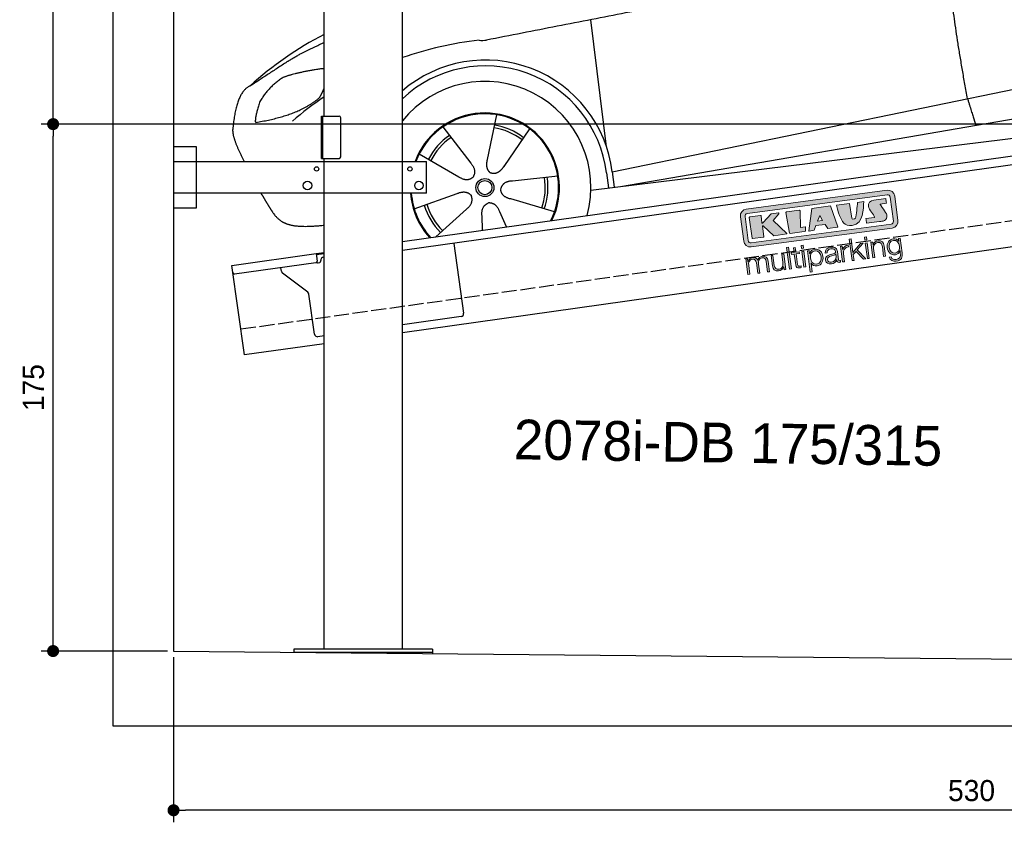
# Model space of a CAD drawing. Extents: x -511 to 6029, y -619 to 5418.
# Tile 1 of 3: x -511 to 2759, y -619 to 2047. Entities that reach past the tile are written whole.
import ezdxf

# ---------------------------------------------------------------- set-up
doc = ezdxf.new("R2010")
doc.units = 0
doc.header["$LTSCALE"] = 10
doc.header["$MEASUREMENT"] = 0
doc.linetypes.add('GEN3', pattern=[6.25, 5, -1.25])
doc.layers.get('0').update_dxf_attribs({"linetype": 'CONTINUOUS'})
doc.layers.get('DEFPOINTS').update_dxf_attribs({"linetype": 'CONTINUOUS'})
for name, color, linetype in [('3', 6, 'GEN3'), ('AM_5', 3, 'CONTINUOUS'), ('CAR', 1, 'CONTINUOUS'), ('SICHTBARE_KANTEN_DIN_', 7, 'CONTINUOUS')]:
    doc.layers.add(name, color=color, linetype=linetype)
doc.layers.add('Logo', color=7, linetype='CONTINUOUS', lineweight=25)
doc.dimstyles.new('KLAUS_DXF', dxfattribs={"dimscale": 20, "dimtxt": 3.5, "dimasz": 2, "dimexe": 2, "dimexo": 1, "dimgap": 1.5, "dimtad": 1, "dimlfac": 0.1, "dimdsep": 46, "dimtxsty": 'Standard', "dimblk": 'DOT', "dimcen": 2, "dimclrd": 256, "dimclre": 256, "dimclrt": 2, "dimadec": 0, "dimazin": 0, "dimtfac": 1, "dimtmove": 2, "dimatfit": 3, "dimfxl": 1, "dimtolj": 1, "dimarcsym": 0})

# ---------------------------------------------------------------- blocks, each defined once
blk = doc.blocks.new('_DOT')
at = {"color": 0, "linetype": 'ByBlock'}
blk.add_line((-0.5, 0), (-1, 0), dxfattribs=at)
at = {"color": 0, "linetype": 'ByBlock', "const_width": 0.5}
blk.add_lwpolyline([(-0.25, 0, 1), (0.25, 0, 1)], format="xyb", close=True, dxfattribs=at)
blk = doc.blocks.new('*D5')
at = {"layer": 'AM_5', "lineweight": -2, "transparency": 16777216}
for p, q in [((5280, 1700), (-440, 1700)), ((-400, -10), (-400, 1660)), ((-20, -50), (-440, -50))]:
    blk.add_line(p, q, dxfattribs=at)
at = {"layer": 'DEFPOINTS', "color": 0, "transparency": 16777216}
for p in [(-400, 1700), (5300, 1700), (0, -50)]:
    blk.add_point(p, dxfattribs=at)
at = {"layer": 'AM_5', "lineweight": -2, "transparency": 16777216, "xscale": 40, "yscale": 40, "zscale": 40}
for p, rotation in [((-400, 1700), 90), ((-400, -50), 270)]:
    blk.add_blockref('_DOT', p, dxfattribs=dict(at, rotation=rotation))
at = {"layer": 'AM_5', "color": 2, "transparency": 16777216, "insert": (-465, 825), "char_height": 70, "attachment_point": 5, "rotation": 90}
blk.add_mtext('\\A1;175', dxfattribs=at)
blk = doc.blocks.new('*D6')
at = {"layer": 'AM_5', "lineweight": -2, "transparency": 16777216}
for p, q in [((-20, 2700), (-440, 2700)), ((-400, 1740), (-400, 2660)), ((5280, 1700), (-440, 1700))]:
    blk.add_line(p, q, dxfattribs=at)
at = {"layer": 'DEFPOINTS', "color": 0, "transparency": 16777216}
for p in [(-400, 2700), (0, 2700), (5300, 1700)]:
    blk.add_point(p, dxfattribs=at)
at = {"layer": 'AM_5', "lineweight": -2, "transparency": 16777216, "xscale": 40, "yscale": 40, "zscale": 40}
for p, rotation in [((-400, 2700), 90), ((-400, 1700), 270)]:
    blk.add_blockref('_DOT', p, dxfattribs=dict(at, rotation=rotation))
at = {"layer": 'AM_5', "color": 2, "transparency": 16777216, "insert": (-465, 2200), "char_height": 70, "attachment_point": 5, "rotation": 90}
blk.add_mtext('\\A1;100', dxfattribs=at)
blk = doc.blocks.new('*D3')
at = {"layer": 'AM_5', "lineweight": -2, "transparency": 16777216}
for p, q in [((0, -70), (0, -618.8)), ((5300, -119.1), (5300, -618.8)), ((5260, -578.8), (40, -578.8))]:
    blk.add_line(p, q, dxfattribs=at)
at = {"layer": 'DEFPOINTS', "color": 0, "transparency": 16777216}
for p in [(0, -50), (5300, -99.1), (0, -578.8)]:
    blk.add_point(p, dxfattribs=at)
at = {"layer": 'AM_5', "lineweight": -2, "transparency": 16777216, "xscale": 40, "yscale": 40, "zscale": 40, "rotation": 180}
blk.add_blockref('_DOT', (0, -578.8), dxfattribs=at)
at = {"layer": 'AM_5', "lineweight": -2, "transparency": 16777216, "xscale": 40, "yscale": 40, "zscale": 40}
blk.add_blockref('_DOT', (5300, -578.8), dxfattribs=at)
at = {"layer": 'AM_5', "color": 2, "transparency": 16777216, "insert": (2650, -513.8), "char_height": 70, "attachment_point": 5}
blk.add_mtext('\\A1;530', dxfattribs=at)
blk = doc.blocks.new('car_150')
at = {"layer": 'CAR'}
for p, q in [((10757.1, 671.1), (10756.8, 1096.7)), ((10407.4, 821.5), (10358.4, 678.2)), ((10225.5, 803), (10302.5, 672.5)), ((10510.6, 761.5), (10410.3, 648.1)), ((10136.6, 723.4), (10257.7, 632.5)), ((10765.8, 586.7), (12632.4, 738.6)), ((10786.5, 535.1), (12670.6, 626.7)), ((10584.4, 594.3), (10433, 596.6)), ((10098.1, 544.7), (10245.9, 577.5)), ((10746.2, 585.5), (10746.3, 535.1)), ((10765.8, 586.7), (10766, 535.1)), ((10559.3, 477.7), (10420.4, 538)), ((10688.1, 535.1), (12736.4, 536.2)), ((10157.7, 443.6), (10270.1, 522.6)), ((10314.2, 446.4), (10318.7, 494.4)), ((10394.7, 447.8), (10378.5, 500.5))]:
    blk.add_line(p, q, dxfattribs=at)
for radius in [30.1, 23.6]:
    blk.add_circle((10339.5, 586.1), radius, dxfattribs=at)
for centre, radius, start, end in [((10257, 101.4), 1122.3, 110.1048, 125.4377), ((10364.6, -67.1), 1141.2, 89.2488, 102.378), ((10404, 1188.8), 117.4, 257.9855, 270.1884), ((10341.7, 585.3), 404.6, 0.0315, 126.0807), ((10341.7, 585.3), 424.2, 0.1908, 123.6545), ((10364.6, -67.1), 1141.2, 117.0267, 123.6712), ((10339.5, 586.1), 209.6, 45.262, 74.3995), ((10339.5, 586.1), 209.6, 117.262, 146.3995), ((10339.5, 586.1), 200.6, 117.1152, 146.5463), ((10339.5, 586.1), 200.6, 45.1152, 74.5463), ((10339.5, 586.1), 200.6, 333.1152, 2.5463), ((10339.5, 586.1), 209.6, 333.262, 2.3995), ((10339.5, 586.1), 209.6, 189.262, 218.3995), ((10339.5, 586.1), 200.6, 189.1152, 218.5463)]:
    blk.add_arc(centre, radius, start, end, dxfattribs=at)
at = {"layer": 'CAR', "color": 1}
for radius, start, end in [(352.3, 337.7412, 134.083), (247.7, 326.8255, 152.4877), (245, 326.3886, 152.2472), (247.7, 177.212, 215.2267), (245, 177.2589, 215.6636)]:
    blk.add_arc((10339.5, 586.1), radius, start, end, dxfattribs=at)
at = {"layer": 'CAR'}
for points, degree in [([(12866.3, 1222.8), (11949.2, 1183.9), (10404.4, 1071.4)], 2), ([(11966.3, 684.4), (11947.2, 997.3), (11959.5, 1175.6)], 2), ([(9741.7, 1082), (9792.2, 1106.9), (9868, 1128.7)], 2), ([(9741.7, 1082), (9609.2, 1016.6)], 1), ([(9609.2, 1016.6), (9559.3, 1005.4), (9533, 884.6)], 2), ([(9719, 1030.4), (9665.9, 1005.8), (9630.6, 957.3)], 2), ([(9845.7, 1043.5), (9759.5, 1040.9), (9719, 1030.4)], 2), ([(9857.3, 1042), (9851.3, 1042.7), (9845.7, 1043.5)], 2), ([(9630.6, 957.3), (9611, 913.8), (9609.3, 895.7)], 2), ([(9610.6, 893.4), (9755, 898.2), (9831, 949.6)], 2), ([(9831, 949.6), (9840.7, 962.6), (9849.5, 977.9)], 2), ([(9533, 884.6), (9526.5, 867.3), (9533.3, 836.2), (9544.5, 802.1), (9556, 769.5)], 4), ([(9609.3, 895.7), (9612.6, 895.6), (9610.6, 893.4)], 2), ([(10302.5, 672.5), (10321, 646.5), (10304.6, 625.2)], 2), ([(10358.4, 678.2), (10354.1, 665.6), (10350.4, 651.5), (10355, 637.8), (10365.9, 631.5)], 4), ([(11966.3, 684.4), (11977.6, 619.7), (11983.1, 593.3)], 2), ([(10257.7, 632.5), (10281.6, 611.2), (10304.6, 625.2)], 2), ([(10410.3, 648.1), (10401.4, 638.1), (10391, 627.9), (10376.8, 625.1), (10365.9, 631.5)], 4), ([(10433, 596.6), (10401.2, 599.8), (10390.8, 575)], 2), ([(10245.9, 577.5), (10276.4, 587.1), (10291.6, 564.9)], 2), ([(10270.1, 522.6), (10297.7, 538.8), (10291.6, 564.9)], 2), ([(10420.4, 538), (10390.1, 548.2), (10390.8, 575)], 2), ([(10318.7, 494.4), (10319.1, 526.3), (10344.9, 533.9)], 2), ([(10378.5, 500.5), (10371.6, 531.7), (10344.9, 533.9)], 2)]:
    blk.add_open_spline(points, degree=degree, dxfattribs=at)
blk.add_open_spline([(9598.9, 658.5), (9606.2, 641.3), (9613.6, 624.7), (9621, 608.6), (9628.5, 593), (9650.9, 546.7), (9679.8, 538.5), (9717.2, 527.6), (9794.4, 527.1)], degree=4, knots=[0.7158579, 0.7158579, 0.7158579, 0.7158579, 0.7158579, 0.9411234, 0.9411234, 0.9411234, 0.9411234, 1.6094789, 1.6094789, 1.6094789, 1.6094789, 1.6094789], dxfattribs=at)
blk = doc.blocks.new('KLAUS')
at = {"layer": 'Logo'}
h = blk.add_hatch(color=8, dxfattribs=at)
h.dxf.hatch_style = 2
edge = h.paths.add_edge_path()
edge.add_spline(control_points=[(3.6, 29.09), (2.88, 29.09), (2.3, 28.51), (2.3, 27.8), (2.3, 27.8), (2.3, 16.11), (2.3, 16.11), (2.3, 15.39), (2.88, 14.81), (3.6, 14.81), (3.6, 14.81), (71.16, 14.81), (71.16, 14.81), (71.88, 14.81), (72.46, 15.39), (72.46, 16.11), (72.46, 16.11), (72.46, 27.8), (72.46, 27.8), (72.46, 28.51), (71.88, 29.09), (71.16, 29.09), (71.16, 29.09), (3.6, 29.09), (3.6, 29.09), (3.6, 29.09), (3.6, 29.09), (3.6, 29.09)], knot_values=[0, 0, 0, 0, 1, 1, 1, 2, 2, 2, 3, 3, 3, 4, 4, 4, 5, 5, 5, 6, 6, 6, 7, 7, 7, 8, 8, 8, 9, 9, 9, 9], degree=3, periodic=0)
edge = h.paths.add_edge_path()
edge.add_spline(control_points=[(3.35, 31.23), (3.35, 31.23), (71.47, 31.23), (71.47, 31.23), (73.26, 31.23), (74.71, 29.77), (74.71, 27.99), (74.71, 27.99), (74.71, 16.17), (74.71, 16.17), (74.71, 14.38), (73.26, 12.93), (71.47, 12.93), (71.47, 12.93), (3.35, 12.93), (3.35, 12.93), (1.56, 12.93), (0.11, 14.38), (0.11, 16.17), (0.11, 16.17), (0.11, 27.99), (0.11, 27.99), (0.11, 29.77), (1.56, 31.23), (3.35, 31.23), (3.35, 31.23), (3.35, 31.23), (3.35, 31.23)], knot_values=[0, 0, 0, 0, 1, 1, 1, 2, 2, 2, 3, 3, 3, 4, 4, 4, 5, 5, 5, 6, 6, 6, 7, 7, 7, 8, 8, 8, 9, 9, 9, 9], degree=3, periodic=0)
h = blk.add_hatch(color=8, dxfattribs=at)
h.dxf.hatch_style = 2
edge = h.paths.add_edge_path()
edge.add_spline(control_points=[(4.5, 27.33), (4.5, 27.33), (9.7, 27.33), (9.7, 27.33), (9.84, 27.33), (9.96, 27.22), (9.96, 27.08), (9.96, 27.08), (9.96, 23.69), (9.96, 23.69), (9.96, 23.69), (9.94, 23.64), (10.04, 23.59), (10.14, 23.53), (10.2, 23.57), (10.2, 23.57), (10.2, 23.57), (10.51, 23.75), (10.51, 23.75), (10.51, 23.75), (14.94, 27.33), (14.94, 27.33), (14.94, 27.33), (18.41, 27.33), (18.41, 27.33), (18.41, 27.33), (18.49, 27.33), (18.56, 27.2), (18.65, 27.04), (18.53, 26.91), (18.53, 26.91), (18.53, 26.91), (15.49, 24.11), (15.49, 24.11), (15.49, 24.11), (21.14, 17.06), (21.14, 17.06), (21.14, 17.06), (21.13, 16.91), (21.13, 16.91), (21.08, 16.84), (20.99, 16.82), (20.99, 16.82), (20.99, 16.82), (14.7, 16.82), (14.7, 16.82), (14.7, 16.82), (10.26, 22.17), (10.26, 22.17), (10.26, 22.17), (10.19, 22.24), (10.08, 22.21), (9.97, 22.18), (9.96, 22.11), (9.96, 22.11), (9.96, 22.11), (9.96, 17.08), (9.96, 17.08), (9.96, 16.94), (9.84, 16.82), (9.7, 16.82), (9.7, 16.82), (4.5, 16.82), (4.5, 16.82), (4.36, 16.82), (4.25, 16.94), (4.25, 17.08), (4.25, 17.08), (4.25, 27.08), (4.25, 27.08), (4.25, 27.22), (4.36, 27.33), (4.5, 27.33), (4.5, 27.33), (4.5, 27.33), (4.5, 27.33)], knot_values=[0, 0, 0, 0, 1, 1, 1, 2, 2, 2, 3, 3, 3, 4, 4, 4, 5, 5, 5, 6, 6, 6, 7, 7, 7, 8, 8, 8, 9, 9, 9, 10, 10, 10, 11, 11, 11, 12, 12, 12, 13, 13, 13, 14, 14, 14, 15, 15, 15, 16, 16, 16, 17, 17, 17, 18, 18, 18, 19, 19, 19, 20, 20, 20, 21, 21, 21, 22, 22, 22, 23, 23, 23, 24, 24, 24, 25, 25, 25, 25], degree=3, periodic=0)
h = blk.add_hatch(color=8, dxfattribs=at)
h.dxf.hatch_style = 2
h.paths.add_polyline_path([(22.42, 17.06), (21.97, 27.15), (22.24, 27.33), (28.55, 27.33), (28.86, 26.97), (28.01, 19.08), (30.26, 19.07), (30.44, 18.95), (30.08, 16.95), (29.49, 16.82), (22.6, 16.82)])
h = blk.add_hatch(color=8, dxfattribs=at)
h.paths.add_polyline_path([(36.52, 21.01), (38.93, 21.01), (37.87, 23.57)])
h.paths.add_polyline_path([(34.52, 27.33), (43.65, 27.33), (45.76, 16.94), (45.57, 16.82), (40.83, 16.82), (39.89, 18.95), (35.42, 18.95), (34.27, 16.82), (31.78, 16.82), (31.66, 17)])
h = blk.add_hatch(color=8, dxfattribs=at)
h.dxf.hatch_style = 2
edge = h.paths.add_edge_path()
edge.add_spline(control_points=[(52.69, 27.32), (52.69, 27.32), (52.88, 20.14), (52.88, 20.14), (53.01, 19.89), (53.2, 19.77), (53.43, 19.71), (53.91, 19.59), (54.43, 19.57), (54.64, 20.03), (55.23, 21.34), (56.27, 25.45), (56.6, 27.33), (56.6, 27.33), (59.77, 27.33), (59.77, 27.33), (58.77, 23.9), (58.56, 16.82), (52.63, 16.76), (48.72, 16.72), (48.01, 19.35), (47.27, 22.24), (46.89, 23.68), (46.54, 27.33), (46.54, 27.33), (46.54, 27.33), (52.69, 27.32), (52.69, 27.32), (52.69, 27.32), (52.69, 27.32), (52.69, 27.32)], knot_values=[0, 0, 0, 0, 1, 1, 1, 2, 2, 2, 3, 3, 3, 4, 4, 4, 5, 5, 5, 6, 6, 6, 7, 7, 7, 8, 8, 8, 9, 9, 9, 10, 10, 10, 10], degree=3, periodic=0)
h = blk.add_hatch(color=8, dxfattribs=at)
h.dxf.hatch_style = 2
edge = h.paths.add_edge_path()
edge.add_spline(control_points=[(64.46, 27.33), (64.46, 27.33), (70.31, 27.33), (70.31, 27.33), (70.31, 26.52), (70.31, 26.02), (70.31, 25.12), (70.31, 25.12), (67.3, 25.12), (67.3, 25.12), (67.24, 25.04), (67.25, 25.11), (67.25, 24.91), (67.25, 24.88), (69.73, 20.38), (69.73, 19.57), (69.73, 16.4), (67.22, 16.81), (65.9, 16.82), (65.9, 16.82), (59.59, 16.82), (59.59, 16.82), (59.59, 17.76), (59.59, 18.23), (59.59, 19.14), (59.59, 19.14), (63.75, 19.14), (63.75, 19.14), (63.82, 19.22), (63.81, 19.11), (63.81, 19.31), (63.81, 20.32), (61.58, 23.06), (61.58, 24.63), (61.58, 26.33), (62.83, 27.34), (64.46, 27.33), (64.46, 27.33), (64.46, 27.33), (64.46, 27.33)], knot_values=[0, 0, 0, 0, 1, 1, 1, 2, 2, 2, 3, 3, 3, 4, 4, 4, 5, 5, 5, 6, 6, 6, 7, 7, 7, 8, 8, 8, 9, 9, 9, 10, 10, 10, 11, 11, 11, 12, 12, 12, 13, 13, 13, 13], degree=3, periodic=0)
h = blk.add_hatch(color=30, dxfattribs=at)
h.dxf.hatch_style = 2
h.paths.add_polyline_path([(20.07, 0), (20.99, 0), (20.99, 10.45), (20.07, 10.45)])
h = blk.add_hatch(color=30, dxfattribs=at)
h.dxf.hatch_style = 2
edge = h.paths.add_edge_path()
edge.add_spline(control_points=[(24.22, 9.82), (24.22, 9.82), (23.3, 9.82), (23.3, 9.82), (23.3, 9.82), (23.3, 7.55), (23.3, 7.55), (23.3, 7.55), (21.98, 7.55), (21.98, 7.55), (21.98, 7.55), (21.98, 6.78), (21.98, 6.78), (21.98, 6.78), (23.3, 6.78), (23.3, 6.78), (23.3, 6.78), (23.3, 1.61), (23.3, 1.61), (23.28, 0.32), (23.71, -0.09), (24.94, -0.09), (25.22, -0.09), (25.48, -0.06), (25.76, -0.06), (25.76, -0.06), (25.76, 0.73), (25.76, 0.73), (25.5, 0.7), (25.23, 0.69), (24.97, 0.69), (24.31, 0.73), (24.22, 1.08), (24.22, 1.68), (24.22, 1.68), (24.22, 6.78), (24.22, 6.78), (24.22, 6.78), (25.76, 6.78), (25.76, 6.78), (25.76, 6.78), (25.76, 7.55), (25.76, 7.55), (25.76, 7.55), (24.22, 7.55), (24.22, 7.55), (24.22, 7.55), (24.22, 9.82), (24.22, 9.82), (24.22, 9.82), (24.22, 9.82), (24.22, 9.82)], knot_values=[0, 0, 0, 0, 1, 1, 1, 2, 2, 2, 3, 3, 3, 4, 4, 4, 5, 5, 5, 6, 6, 6, 7, 7, 7, 8, 8, 8, 9, 9, 9, 10, 10, 10, 11, 11, 11, 12, 12, 12, 13, 13, 13, 14, 14, 14, 15, 15, 15, 16, 16, 16, 17, 17, 17, 17], degree=3, periodic=0)
h = blk.add_hatch(color=30, dxfattribs=at)
h.paths.add_polyline_path([(27.1, 0), (28.03, 0), (28.03, 7.55), (27.1, 7.55)])
h.paths.add_polyline_path([(27.1, 8.98), (28.03, 8.98), (28.03, 10.45), (27.1, 10.45)])
h = blk.add_hatch(color=30, dxfattribs=at)
h.dxf.hatch_style = 2
h.paths.add_polyline_path([(50.4, 0), (51.32, 0), (51.32, 2.87), (52.82, 4.11), (55.8, 0), (56.96, 0), (53.52, 4.76), (56.74, 7.55), (55.51, 7.55), (51.32, 3.89), (51.32, 10.45), (50.4, 10.45)])
h = blk.add_hatch(color=30, dxfattribs=at)
h.paths.add_polyline_path([(57.74, 0), (58.66, 0), (58.66, 7.55), (57.74, 7.55)])
h.paths.add_polyline_path([(57.74, 8.98), (58.66, 8.98), (58.66, 10.45), (57.74, 10.45)])
h = blk.add_hatch(color=30, dxfattribs=at)
h.dxf.hatch_style = 2
edge = h.paths.add_edge_path()
edge.add_spline(control_points=[(0, 0), (0, 0), (0.92, 0), (0.92, 0), (0.92, 0), (0.92, 4.22), (0.92, 4.22), (0.94, 5.8), (1.58, 7), (3.18, 7), (4.35, 7), (4.77, 6.15), (4.76, 5.12), (4.76, 5.12), (4.76, 0), (4.76, 0), (4.76, 0), (5.68, 0), (5.68, 0), (5.68, 0), (5.68, 4.27), (5.68, 4.27), (5.68, 5.68), (6.14, 7), (7.73, 7), (9.05, 7), (9.52, 6.32), (9.52, 5.08), (9.52, 5.08), (9.52, 0), (9.52, 0), (9.52, 0), (10.44, 0), (10.44, 0), (10.44, 0), (10.44, 5.12), (10.44, 5.12), (10.44, 6.91), (9.59, 7.77), (7.94, 7.77), (6.94, 7.77), (5.99, 7.29), (5.54, 6.3), (5.26, 7.29), (4.36, 7.77), (3.37, 7.77), (2.17, 7.77), (1.38, 7.19), (0.89, 6.28), (0.89, 6.28), (0.85, 6.28), (0.85, 6.28), (0.85, 6.28), (0.85, 7.55), (0.85, 7.55), (0.85, 7.55), (0, 7.55), (0, 7.55), (0, 7.55), (0, 0), (0, 0), (0, 0), (0, 0), (0, 0)], knot_values=[0, 0, 0, 0, 1, 1, 1, 2, 2, 2, 3, 3, 3, 4, 4, 4, 5, 5, 5, 6, 6, 6, 7, 7, 7, 8, 8, 8, 9, 9, 9, 10, 10, 10, 11, 11, 11, 12, 12, 12, 13, 13, 13, 14, 14, 14, 15, 15, 15, 16, 16, 16, 17, 17, 17, 18, 18, 18, 19, 19, 19, 20, 20, 20, 21, 21, 21, 21], degree=3, periodic=0)
h = blk.add_hatch(color=30, dxfattribs=at)
h.dxf.hatch_style = 2
edge = h.paths.add_edge_path()
edge.add_spline(control_points=[(18.31, 7.55), (18.31, 7.55), (17.39, 7.55), (17.39, 7.55), (17.39, 7.55), (17.39, 3.59), (17.39, 3.59), (17.39, 2.05), (16.7, 0.56), (15.12, 0.56), (13.66, 0.56), (13.15, 1.27), (13.1, 2.64), (13.1, 2.64), (13.1, 7.55), (13.1, 7.55), (13.1, 7.55), (12.18, 7.55), (12.18, 7.55), (12.18, 7.55), (12.18, 2.65), (12.18, 2.65), (12.18, 0.89), (12.93, -0.22), (14.83, -0.22), (15.96, -0.22), (16.95, 0.35), (17.44, 1.36), (17.44, 1.36), (17.47, 1.36), (17.47, 1.36), (17.47, 1.36), (17.47, 0), (17.47, 0), (17.47, 0), (18.31, 0), (18.31, 0), (18.31, 0), (18.31, 7.55), (18.31, 7.55), (18.31, 7.55), (18.31, 7.55), (18.31, 7.55)], knot_values=[0, 0, 0, 0, 1, 1, 1, 2, 2, 2, 3, 3, 3, 4, 4, 4, 5, 5, 5, 6, 6, 6, 7, 7, 7, 8, 8, 8, 9, 9, 9, 10, 10, 10, 11, 11, 11, 12, 12, 12, 13, 13, 13, 14, 14, 14, 14], degree=3, periodic=0)
h = blk.add_hatch(color=30, dxfattribs=at)
edge = h.paths.add_edge_path()
edge.add_spline(control_points=[(35.84, 3.78), (35.84, 2.21), (35.12, 0.56), (33.37, 0.56), (31.4, 0.56), (30.72, 2.21), (30.72, 3.78), (30.72, 5.49), (31.33, 7), (33.37, 7), (35.12, 7), (35.84, 5.34), (35.84, 3.78), (35.84, 3.78), (35.84, 3.78), (35.84, 3.78)], knot_values=[0, 0, 0, 0, 1, 1, 1, 2, 2, 2, 3, 3, 3, 4, 4, 4, 5, 5, 5, 5], degree=3, periodic=0)
edge = h.paths.add_edge_path()
edge.add_spline(control_points=[(29.79, -2.8), (29.79, -2.8), (30.72, -2.8), (30.72, -2.8), (30.72, -2.8), (30.72, 1.43), (30.72, 1.43), (30.72, 1.43), (30.74, 1.43), (30.74, 1.43), (31.14, 0.35), (32.24, -0.22), (33.37, -0.22), (35.66, -0.22), (36.76, 1.64), (36.76, 3.78), (36.76, 5.91), (35.66, 7.77), (33.37, 7.77), (32.15, 7.77), (31.1, 7.14), (30.67, 6.12), (30.67, 6.12), (30.64, 6.12), (30.64, 6.12), (30.64, 6.12), (30.64, 7.55), (30.64, 7.55), (30.64, 7.55), (29.79, 7.55), (29.79, 7.55), (29.79, 7.55), (29.79, -2.8), (29.79, -2.8), (29.79, -2.8), (29.79, -2.8), (29.79, -2.8)], knot_values=[0, 0, 0, 0, 1, 1, 1, 2, 2, 2, 3, 3, 3, 4, 4, 4, 5, 5, 5, 6, 6, 6, 7, 7, 7, 8, 8, 8, 9, 9, 9, 10, 10, 10, 11, 11, 11, 12, 12, 12, 12], degree=3, periodic=0)
h = blk.add_hatch(color=30, dxfattribs=at)
edge = h.paths.add_edge_path()
edge.add_spline(control_points=[(43.03, 2.93), (43.04, 1.45), (41.8, 0.56), (40.39, 0.56), (39.53, 0.56), (38.71, 1.13), (38.71, 2.05), (38.71, 3.53), (40.66, 3.51), (42.22, 3.79), (42.47, 3.84), (42.88, 3.91), (43, 4.13), (43, 4.13), (43.03, 4.13), (43.03, 4.13), (43.03, 4.13), (43.03, 2.93), (43.03, 2.93), (43.03, 2.93), (43.03, 2.93), (43.03, 2.93)], knot_values=[0, 0, 0, 0, 1, 1, 1, 2, 2, 2, 3, 3, 3, 4, 4, 4, 5, 5, 5, 6, 6, 6, 7, 7, 7, 7], degree=3, periodic=0)
edge = h.paths.add_edge_path()
edge.add_spline(control_points=[(39.03, 5.24), (39.06, 6.47), (39.91, 7), (41.05, 7), (42.14, 7), (43.03, 6.69), (43.03, 5.45), (43.03, 4.61), (42.6, 4.51), (41.84, 4.42), (39.85, 4.19), (37.79, 4.11), (37.79, 1.99), (37.79, 0.47), (38.93, -0.22), (40.32, -0.22), (41.77, -0.22), (42.43, 0.34), (43.07, 1.32), (43.07, 1.32), (43.1, 1.32), (43.1, 1.32), (43.1, 0.53), (43.25, 0), (44.19, 0), (44.43, 0), (44.58, 0.01), (44.79, 0.06), (44.79, 0.06), (44.79, 0.83), (44.79, 0.83), (44.71, 0.81), (44.6, 0.78), (44.49, 0.78), (44.13, 0.78), (43.95, 0.98), (43.95, 1.33), (43.95, 1.33), (43.95, 5.34), (43.95, 5.34), (43.95, 7.36), (42.5, 7.77), (41.17, 7.77), (39.44, 7.77), (38.2, 7.01), (38.11, 5.24), (38.11, 5.24), (39.03, 5.24), (39.03, 5.24), (39.03, 5.24), (39.03, 5.24), (39.03, 5.24)], knot_values=[0, 0, 0, 0, 1, 1, 1, 2, 2, 2, 3, 3, 3, 4, 4, 4, 5, 5, 5, 6, 6, 6, 7, 7, 7, 8, 8, 8, 9, 9, 9, 10, 10, 10, 11, 11, 11, 12, 12, 12, 13, 13, 13, 14, 14, 14, 15, 15, 15, 16, 16, 16, 17, 17, 17, 17], degree=3, periodic=0)
h = blk.add_hatch(color=30, dxfattribs=at)
h.dxf.hatch_style = 2
edge = h.paths.add_edge_path()
edge.add_spline(control_points=[(45.79, 0), (45.79, 0), (46.71, 0), (46.71, 0), (46.71, 0), (46.71, 4.03), (46.71, 4.03), (46.71, 5.59), (47.85, 6.82), (49.52, 6.73), (49.52, 6.73), (49.52, 7.66), (49.52, 7.66), (48.16, 7.72), (47.14, 7), (46.67, 5.78), (46.67, 5.78), (46.64, 5.78), (46.64, 5.78), (46.64, 5.78), (46.64, 7.55), (46.64, 7.55), (46.64, 7.55), (45.79, 7.55), (45.79, 7.55), (45.79, 7.55), (45.79, 0), (45.79, 0), (45.79, 0), (45.79, 0), (45.79, 0)], knot_values=[0, 0, 0, 0, 1, 1, 1, 2, 2, 2, 3, 3, 3, 4, 4, 4, 5, 5, 5, 6, 6, 6, 7, 7, 7, 8, 8, 8, 9, 9, 9, 10, 10, 10, 10], degree=3, periodic=0)
h = blk.add_hatch(color=30, dxfattribs=at)
h.dxf.hatch_style = 2
edge = h.paths.add_edge_path()
edge.add_spline(control_points=[(60.41, 0), (60.41, 0), (61.33, 0), (61.33, 0), (61.33, 0), (61.33, 4.41), (61.33, 4.41), (61.36, 5.89), (62.24, 7), (63.7, 7), (65.2, 7), (65.62, 6.02), (65.62, 4.71), (65.62, 4.71), (65.62, 0), (65.62, 0), (65.62, 0), (66.54, 0), (66.54, 0), (66.54, 0), (66.54, 4.86), (66.54, 4.86), (66.54, 6.66), (65.9, 7.77), (63.78, 7.77), (62.71, 7.77), (61.7, 7.16), (61.36, 6.25), (61.36, 6.25), (61.33, 6.25), (61.33, 6.25), (61.33, 6.25), (61.33, 7.55), (61.33, 7.55), (61.33, 7.55), (60.41, 7.55), (60.41, 7.55), (60.41, 7.55), (60.41, 0), (60.41, 0), (60.41, 0), (60.41, 0), (60.41, 0)], knot_values=[0, 0, 0, 0, 1, 1, 1, 2, 2, 2, 3, 3, 3, 4, 4, 4, 5, 5, 5, 6, 6, 6, 7, 7, 7, 8, 8, 8, 9, 9, 9, 10, 10, 10, 11, 11, 11, 12, 12, 12, 13, 13, 13, 14, 14, 14, 14], degree=3, periodic=0)
h = blk.add_hatch(color=30, dxfattribs=at)
edge = h.paths.add_edge_path()
edge.add_spline(control_points=[(71.32, 0.86), (69.62, 0.86), (68.83, 2.34), (68.83, 3.86), (68.83, 5.43), (69.56, 7), (71.32, 7), (73.06, 7), (73.75, 5.34), (73.75, 3.86), (73.75, 2.33), (72.91, 0.86), (71.32, 0.86), (71.32, 0.86), (71.32, 0.86), (71.32, 0.86)], knot_values=[0, 0, 0, 0, 1, 1, 1, 2, 2, 2, 3, 3, 3, 4, 4, 4, 5, 5, 5, 5], degree=3, periodic=0)
edge = h.paths.add_edge_path()
edge.add_spline(control_points=[(74.67, 7.55), (74.67, 7.55), (73.75, 7.55), (73.75, 7.55), (73.75, 7.55), (73.75, 6.25), (73.75, 6.25), (73.75, 6.25), (73.72, 6.25), (73.72, 6.25), (73.35, 7.09), (72.41, 7.77), (71.32, 7.77), (69.13, 7.77), (67.9, 6.05), (67.9, 3.97), (67.9, 1.82), (68.9, 0.09), (71.32, 0.09), (72.4, 0.09), (73.29, 0.72), (73.72, 1.64), (73.72, 1.64), (73.75, 1.64), (73.75, 1.64), (73.75, 1.64), (73.75, 0.61), (73.75, 0.61), (73.75, -1.23), (73.01, -2.24), (71.32, -2.24), (70.29, -2.24), (69.31, -1.85), (69.1, -0.73), (69.1, -0.73), (68.18, -0.73), (68.18, -0.73), (68.31, -2.34), (69.81, -3.02), (71.32, -3.02), (73.79, -3.02), (74.65, -1.64), (74.67, 0.61), (74.67, 0.61), (74.67, 7.55), (74.67, 7.55), (74.67, 7.55), (74.67, 7.55), (74.67, 7.55)], knot_values=[0, 0, 0, 0, 1, 1, 1, 2, 2, 2, 3, 3, 3, 4, 4, 4, 5, 5, 5, 6, 6, 6, 7, 7, 7, 8, 8, 8, 9, 9, 9, 10, 10, 10, 11, 11, 11, 12, 12, 12, 13, 13, 13, 14, 14, 14, 15, 15, 15, 16, 16, 16, 16], degree=3, periodic=0)
at = {"layer": 'Logo', "lineweight": 0}
for points in [[(22.42, 17.06), (21.97, 27.15), (22.24, 27.33), (28.55, 27.33), (28.86, 26.97), (28.01, 19.08), (30.26, 19.07), (30.44, 18.95), (30.08, 16.95), (29.49, 16.82), (22.6, 16.82), (22.42, 17.06), (22.42, 17.06)], [(34.52, 27.33), (43.65, 27.33), (45.76, 16.94), (45.57, 16.82), (40.83, 16.82), (39.89, 18.95), (35.42, 18.95), (34.27, 16.82), (31.78, 16.82), (31.66, 17), (34.52, 27.33), (34.52, 27.33)], [(36.52, 21.01), (38.93, 21.01), (37.87, 23.57), (36.52, 21.01), (36.52, 21.01)], [(20.07, 0), (20.99, 0), (20.99, 10.45), (20.07, 10.45), (20.07, 0), (20.07, 0)], [(27.1, 8.98), (28.03, 8.98), (28.03, 10.45), (27.1, 10.45), (27.1, 8.98), (27.1, 8.98)], [(50.4, 0), (51.32, 0), (51.32, 2.87), (52.82, 4.11), (55.8, 0), (56.96, 0), (53.52, 4.76), (56.74, 7.55), (55.51, 7.55), (51.32, 3.89), (51.32, 10.45), (50.4, 10.45), (50.4, 0), (50.4, 0)], [(57.74, 8.98), (58.66, 8.98), (58.66, 10.45), (57.74, 10.45), (57.74, 8.98), (57.74, 8.98)], [(27.1, 0), (28.03, 0), (28.03, 7.55), (27.1, 7.55), (27.1, 0), (27.1, 0)], [(57.74, 0), (58.66, 0), (58.66, 7.55), (57.74, 7.55), (57.74, 0), (57.74, 0)]]:
    blk.add_lwpolyline(points, dxfattribs=at)
for points, knots in [([(3.35, 31.23), (3.35, 31.23), (71.47, 31.23), (71.47, 31.23), (73.26, 31.23), (74.71, 29.77), (74.71, 27.99), (74.71, 27.99), (74.71, 16.17), (74.71, 16.17), (74.71, 14.38), (73.26, 12.93), (71.47, 12.93), (71.47, 12.93), (3.35, 12.93), (3.35, 12.93), (1.56, 12.93), (0.11, 14.38), (0.11, 16.17), (0.11, 16.17), (0.11, 27.99), (0.11, 27.99), (0.11, 29.77), (1.56, 31.23), (3.35, 31.23), (3.35, 31.23), (3.35, 31.23), (3.35, 31.23)], [0, 0, 0, 0, 1, 1, 1, 2, 2, 2, 3, 3, 3, 4, 4, 4, 5, 5, 5, 6, 6, 6, 7, 7, 7, 8, 8, 8, 9, 9, 9, 9]), ([(3.6, 29.09), (2.88, 29.09), (2.3, 28.51), (2.3, 27.8), (2.3, 27.8), (2.3, 16.11), (2.3, 16.11), (2.3, 15.39), (2.88, 14.81), (3.6, 14.81), (3.6, 14.81), (71.16, 14.81), (71.16, 14.81), (71.88, 14.81), (72.46, 15.39), (72.46, 16.11), (72.46, 16.11), (72.46, 27.8), (72.46, 27.8), (72.46, 28.51), (71.88, 29.09), (71.16, 29.09), (71.16, 29.09), (3.6, 29.09), (3.6, 29.09), (3.6, 29.09), (3.6, 29.09), (3.6, 29.09)], [0, 0, 0, 0, 1, 1, 1, 2, 2, 2, 3, 3, 3, 4, 4, 4, 5, 5, 5, 6, 6, 6, 7, 7, 7, 8, 8, 8, 9, 9, 9, 9]), ([(4.5, 27.33), (4.5, 27.33), (9.7, 27.33), (9.7, 27.33), (9.84, 27.33), (9.96, 27.22), (9.96, 27.08), (9.96, 27.08), (9.96, 23.69), (9.96, 23.69), (9.96, 23.69), (9.94, 23.64), (10.04, 23.59), (10.14, 23.53), (10.2, 23.57), (10.2, 23.57), (10.2, 23.57), (10.51, 23.75), (10.51, 23.75), (10.51, 23.75), (14.94, 27.33), (14.94, 27.33), (14.94, 27.33), (18.41, 27.33), (18.41, 27.33), (18.41, 27.33), (18.49, 27.33), (18.56, 27.2), (18.65, 27.04), (18.53, 26.91), (18.53, 26.91), (18.53, 26.91), (15.49, 24.11), (15.49, 24.11), (15.49, 24.11), (21.14, 17.06), (21.14, 17.06), (21.14, 17.06), (21.13, 16.91), (21.13, 16.91), (21.08, 16.84), (20.99, 16.82), (20.99, 16.82), (20.99, 16.82), (14.7, 16.82), (14.7, 16.82), (14.7, 16.82), (10.26, 22.17), (10.26, 22.17), (10.26, 22.17), (10.19, 22.24), (10.08, 22.21), (9.97, 22.18), (9.96, 22.11), (9.96, 22.11), (9.96, 22.11), (9.96, 17.08), (9.96, 17.08), (9.96, 16.94), (9.84, 16.82), (9.7, 16.82), (9.7, 16.82), (4.5, 16.82), (4.5, 16.82), (4.36, 16.82), (4.25, 16.94), (4.25, 17.08), (4.25, 17.08), (4.25, 27.08), (4.25, 27.08), (4.25, 27.22), (4.36, 27.33), (4.5, 27.33), (4.5, 27.33), (4.5, 27.33), (4.5, 27.33)], [0, 0, 0, 0, 1, 1, 1, 2, 2, 2, 3, 3, 3, 4, 4, 4, 5, 5, 5, 6, 6, 6, 7, 7, 7, 8, 8, 8, 9, 9, 9, 10, 10, 10, 11, 11, 11, 12, 12, 12, 13, 13, 13, 14, 14, 14, 15, 15, 15, 16, 16, 16, 17, 17, 17, 18, 18, 18, 19, 19, 19, 20, 20, 20, 21, 21, 21, 22, 22, 22, 23, 23, 23, 24, 24, 24, 25, 25, 25, 25]), ([(52.69, 27.32), (52.69, 27.32), (52.88, 20.14), (52.88, 20.14), (53.01, 19.89), (53.2, 19.77), (53.43, 19.71), (53.91, 19.59), (54.43, 19.57), (54.64, 20.03), (55.23, 21.34), (56.27, 25.45), (56.6, 27.33), (56.6, 27.33), (59.77, 27.33), (59.77, 27.33), (58.77, 23.9), (58.56, 16.82), (52.63, 16.76), (48.72, 16.72), (48.01, 19.35), (47.27, 22.24), (46.89, 23.68), (46.54, 27.33), (46.54, 27.33), (46.54, 27.33), (52.69, 27.32), (52.69, 27.32), (52.69, 27.32), (52.69, 27.32), (52.69, 27.32)], [0, 0, 0, 0, 1, 1, 1, 2, 2, 2, 3, 3, 3, 4, 4, 4, 5, 5, 5, 6, 6, 6, 7, 7, 7, 8, 8, 8, 9, 9, 9, 10, 10, 10, 10]), ([(64.46, 27.33), (64.46, 27.33), (70.31, 27.33), (70.31, 27.33), (70.31, 26.52), (70.31, 26.02), (70.31, 25.12), (70.31, 25.12), (67.3, 25.12), (67.3, 25.12), (67.24, 25.04), (67.25, 25.11), (67.25, 24.91), (67.25, 24.88), (69.73, 20.38), (69.73, 19.57), (69.73, 16.4), (67.22, 16.81), (65.9, 16.82), (65.9, 16.82), (59.59, 16.82), (59.59, 16.82), (59.59, 17.76), (59.59, 18.23), (59.59, 19.14), (59.59, 19.14), (63.75, 19.14), (63.75, 19.14), (63.82, 19.22), (63.81, 19.11), (63.81, 19.31), (63.81, 20.32), (61.58, 23.06), (61.58, 24.63), (61.58, 26.33), (62.83, 27.34), (64.46, 27.33), (64.46, 27.33), (64.46, 27.33), (64.46, 27.33)], [0, 0, 0, 0, 1, 1, 1, 2, 2, 2, 3, 3, 3, 4, 4, 4, 5, 5, 5, 6, 6, 6, 7, 7, 7, 8, 8, 8, 9, 9, 9, 10, 10, 10, 11, 11, 11, 12, 12, 12, 13, 13, 13, 13]), ([(24.22, 9.82), (24.22, 9.82), (23.3, 9.82), (23.3, 9.82), (23.3, 9.82), (23.3, 7.55), (23.3, 7.55), (23.3, 7.55), (21.98, 7.55), (21.98, 7.55), (21.98, 7.55), (21.98, 6.78), (21.98, 6.78), (21.98, 6.78), (23.3, 6.78), (23.3, 6.78), (23.3, 6.78), (23.3, 1.61), (23.3, 1.61), (23.28, 0.32), (23.71, -0.09), (24.94, -0.09), (25.22, -0.09), (25.48, -0.06), (25.76, -0.06), (25.76, -0.06), (25.76, 0.73), (25.76, 0.73), (25.5, 0.7), (25.23, 0.69), (24.97, 0.69), (24.31, 0.73), (24.22, 1.08), (24.22, 1.68), (24.22, 1.68), (24.22, 6.78), (24.22, 6.78), (24.22, 6.78), (25.76, 6.78), (25.76, 6.78), (25.76, 6.78), (25.76, 7.55), (25.76, 7.55), (25.76, 7.55), (24.22, 7.55), (24.22, 7.55), (24.22, 7.55), (24.22, 9.82), (24.22, 9.82), (24.22, 9.82), (24.22, 9.82), (24.22, 9.82)], [0, 0, 0, 0, 1, 1, 1, 2, 2, 2, 3, 3, 3, 4, 4, 4, 5, 5, 5, 6, 6, 6, 7, 7, 7, 8, 8, 8, 9, 9, 9, 10, 10, 10, 11, 11, 11, 12, 12, 12, 13, 13, 13, 14, 14, 14, 15, 15, 15, 16, 16, 16, 17, 17, 17, 17]), ([(0, 0), (0, 0), (0.92, 0), (0.92, 0), (0.92, 0), (0.92, 4.22), (0.92, 4.22), (0.94, 5.8), (1.58, 7), (3.18, 7), (4.35, 7), (4.77, 6.15), (4.76, 5.12), (4.76, 5.12), (4.76, 0), (4.76, 0), (4.76, 0), (5.68, 0), (5.68, 0), (5.68, 0), (5.68, 4.27), (5.68, 4.27), (5.68, 5.68), (6.14, 7), (7.73, 7), (9.05, 7), (9.52, 6.32), (9.52, 5.08), (9.52, 5.08), (9.52, 0), (9.52, 0), (9.52, 0), (10.44, 0), (10.44, 0), (10.44, 0), (10.44, 5.12), (10.44, 5.12), (10.44, 6.91), (9.59, 7.77), (7.94, 7.77), (6.94, 7.77), (5.99, 7.29), (5.54, 6.3), (5.26, 7.29), (4.36, 7.77), (3.37, 7.77), (2.17, 7.77), (1.38, 7.19), (0.89, 6.28), (0.89, 6.28), (0.85, 6.28), (0.85, 6.28), (0.85, 6.28), (0.85, 7.55), (0.85, 7.55), (0.85, 7.55), (0, 7.55), (0, 7.55), (0, 7.55), (0, 0), (0, 0), (0, 0), (0, 0), (0, 0)], [0, 0, 0, 0, 1, 1, 1, 2, 2, 2, 3, 3, 3, 4, 4, 4, 5, 5, 5, 6, 6, 6, 7, 7, 7, 8, 8, 8, 9, 9, 9, 10, 10, 10, 11, 11, 11, 12, 12, 12, 13, 13, 13, 14, 14, 14, 15, 15, 15, 16, 16, 16, 17, 17, 17, 18, 18, 18, 19, 19, 19, 20, 20, 20, 21, 21, 21, 21]), ([(18.31, 7.55), (18.31, 7.55), (17.39, 7.55), (17.39, 7.55), (17.39, 7.55), (17.39, 3.59), (17.39, 3.59), (17.39, 2.05), (16.7, 0.56), (15.12, 0.56), (13.66, 0.56), (13.15, 1.27), (13.1, 2.64), (13.1, 2.64), (13.1, 7.55), (13.1, 7.55), (13.1, 7.55), (12.18, 7.55), (12.18, 7.55), (12.18, 7.55), (12.18, 2.65), (12.18, 2.65), (12.18, 0.89), (12.93, -0.22), (14.83, -0.22), (15.96, -0.22), (16.95, 0.35), (17.44, 1.36), (17.44, 1.36), (17.47, 1.36), (17.47, 1.36), (17.47, 1.36), (17.47, 0), (17.47, 0), (17.47, 0), (18.31, 0), (18.31, 0), (18.31, 0), (18.31, 7.55), (18.31, 7.55), (18.31, 7.55), (18.31, 7.55), (18.31, 7.55)], [0, 0, 0, 0, 1, 1, 1, 2, 2, 2, 3, 3, 3, 4, 4, 4, 5, 5, 5, 6, 6, 6, 7, 7, 7, 8, 8, 8, 9, 9, 9, 10, 10, 10, 11, 11, 11, 12, 12, 12, 13, 13, 13, 14, 14, 14, 14]), ([(29.79, -2.8), (29.79, -2.8), (30.72, -2.8), (30.72, -2.8), (30.72, -2.8), (30.72, 1.43), (30.72, 1.43), (30.72, 1.43), (30.74, 1.43), (30.74, 1.43), (31.14, 0.35), (32.24, -0.22), (33.37, -0.22), (35.66, -0.22), (36.76, 1.64), (36.76, 3.78), (36.76, 5.91), (35.66, 7.77), (33.37, 7.77), (32.15, 7.77), (31.1, 7.14), (30.67, 6.12), (30.67, 6.12), (30.64, 6.12), (30.64, 6.12), (30.64, 6.12), (30.64, 7.55), (30.64, 7.55), (30.64, 7.55), (29.79, 7.55), (29.79, 7.55), (29.79, 7.55), (29.79, -2.8), (29.79, -2.8), (29.79, -2.8), (29.79, -2.8), (29.79, -2.8)], [0, 0, 0, 0, 1, 1, 1, 2, 2, 2, 3, 3, 3, 4, 4, 4, 5, 5, 5, 6, 6, 6, 7, 7, 7, 8, 8, 8, 9, 9, 9, 10, 10, 10, 11, 11, 11, 12, 12, 12, 12]), ([(35.84, 3.78), (35.84, 2.21), (35.12, 0.56), (33.37, 0.56), (31.4, 0.56), (30.72, 2.21), (30.72, 3.78), (30.72, 5.49), (31.33, 7), (33.37, 7), (35.12, 7), (35.84, 5.34), (35.84, 3.78), (35.84, 3.78), (35.84, 3.78), (35.84, 3.78)], [0, 0, 0, 0, 1, 1, 1, 2, 2, 2, 3, 3, 3, 4, 4, 4, 5, 5, 5, 5]), ([(39.03, 5.24), (39.06, 6.47), (39.91, 7), (41.05, 7), (42.14, 7), (43.03, 6.69), (43.03, 5.45), (43.03, 4.61), (42.6, 4.51), (41.84, 4.42), (39.85, 4.19), (37.79, 4.11), (37.79, 1.99), (37.79, 0.47), (38.93, -0.22), (40.32, -0.22), (41.77, -0.22), (42.43, 0.34), (43.07, 1.32), (43.07, 1.32), (43.1, 1.32), (43.1, 1.32), (43.1, 0.53), (43.25, 0), (44.19, 0), (44.43, 0), (44.58, 0.01), (44.79, 0.06), (44.79, 0.06), (44.79, 0.83), (44.79, 0.83), (44.71, 0.81), (44.6, 0.78), (44.49, 0.78), (44.13, 0.78), (43.95, 0.98), (43.95, 1.33), (43.95, 1.33), (43.95, 5.34), (43.95, 5.34), (43.95, 7.36), (42.5, 7.77), (41.17, 7.77), (39.44, 7.77), (38.2, 7.01), (38.11, 5.24), (38.11, 5.24), (39.03, 5.24), (39.03, 5.24), (39.03, 5.24), (39.03, 5.24), (39.03, 5.24)], [0, 0, 0, 0, 1, 1, 1, 2, 2, 2, 3, 3, 3, 4, 4, 4, 5, 5, 5, 6, 6, 6, 7, 7, 7, 8, 8, 8, 9, 9, 9, 10, 10, 10, 11, 11, 11, 12, 12, 12, 13, 13, 13, 14, 14, 14, 15, 15, 15, 16, 16, 16, 17, 17, 17, 17]), ([(45.79, 0), (45.79, 0), (46.71, 0), (46.71, 0), (46.71, 0), (46.71, 4.03), (46.71, 4.03), (46.71, 5.59), (47.85, 6.82), (49.52, 6.73), (49.52, 6.73), (49.52, 7.66), (49.52, 7.66), (48.16, 7.72), (47.14, 7), (46.67, 5.78), (46.67, 5.78), (46.64, 5.78), (46.64, 5.78), (46.64, 5.78), (46.64, 7.55), (46.64, 7.55), (46.64, 7.55), (45.79, 7.55), (45.79, 7.55), (45.79, 7.55), (45.79, 0), (45.79, 0), (45.79, 0), (45.79, 0), (45.79, 0)], [0, 0, 0, 0, 1, 1, 1, 2, 2, 2, 3, 3, 3, 4, 4, 4, 5, 5, 5, 6, 6, 6, 7, 7, 7, 8, 8, 8, 9, 9, 9, 10, 10, 10, 10]), ([(60.41, 0), (60.41, 0), (61.33, 0), (61.33, 0), (61.33, 0), (61.33, 4.41), (61.33, 4.41), (61.36, 5.89), (62.24, 7), (63.7, 7), (65.2, 7), (65.62, 6.02), (65.62, 4.71), (65.62, 4.71), (65.62, 0), (65.62, 0), (65.62, 0), (66.54, 0), (66.54, 0), (66.54, 0), (66.54, 4.86), (66.54, 4.86), (66.54, 6.66), (65.9, 7.77), (63.78, 7.77), (62.71, 7.77), (61.7, 7.16), (61.36, 6.25), (61.36, 6.25), (61.33, 6.25), (61.33, 6.25), (61.33, 6.25), (61.33, 7.55), (61.33, 7.55), (61.33, 7.55), (60.41, 7.55), (60.41, 7.55), (60.41, 7.55), (60.41, 0), (60.41, 0), (60.41, 0), (60.41, 0), (60.41, 0)], [0, 0, 0, 0, 1, 1, 1, 2, 2, 2, 3, 3, 3, 4, 4, 4, 5, 5, 5, 6, 6, 6, 7, 7, 7, 8, 8, 8, 9, 9, 9, 10, 10, 10, 11, 11, 11, 12, 12, 12, 13, 13, 13, 14, 14, 14, 14]), ([(74.67, 7.55), (74.67, 7.55), (73.75, 7.55), (73.75, 7.55), (73.75, 7.55), (73.75, 6.25), (73.75, 6.25), (73.75, 6.25), (73.72, 6.25), (73.72, 6.25), (73.35, 7.09), (72.41, 7.77), (71.32, 7.77), (69.13, 7.77), (67.9, 6.05), (67.9, 3.97), (67.9, 1.82), (68.9, 0.09), (71.32, 0.09), (72.4, 0.09), (73.29, 0.72), (73.72, 1.64), (73.72, 1.64), (73.75, 1.64), (73.75, 1.64), (73.75, 1.64), (73.75, 0.61), (73.75, 0.61), (73.75, -1.23), (73.01, -2.24), (71.32, -2.24), (70.29, -2.24), (69.31, -1.85), (69.1, -0.73), (69.1, -0.73), (68.18, -0.73), (68.18, -0.73), (68.31, -2.34), (69.81, -3.02), (71.32, -3.02), (73.79, -3.02), (74.65, -1.64), (74.67, 0.61), (74.67, 0.61), (74.67, 7.55), (74.67, 7.55), (74.67, 7.55), (74.67, 7.55), (74.67, 7.55)], [0, 0, 0, 0, 1, 1, 1, 2, 2, 2, 3, 3, 3, 4, 4, 4, 5, 5, 5, 6, 6, 6, 7, 7, 7, 8, 8, 8, 9, 9, 9, 10, 10, 10, 11, 11, 11, 12, 12, 12, 13, 13, 13, 14, 14, 14, 15, 15, 15, 16, 16, 16, 16]), ([(71.32, 0.86), (69.62, 0.86), (68.83, 2.34), (68.83, 3.86), (68.83, 5.43), (69.56, 7), (71.32, 7), (73.06, 7), (73.75, 5.34), (73.75, 3.86), (73.75, 2.33), (72.91, 0.86), (71.32, 0.86), (71.32, 0.86), (71.32, 0.86), (71.32, 0.86)], [0, 0, 0, 0, 1, 1, 1, 2, 2, 2, 3, 3, 3, 4, 4, 4, 5, 5, 5, 5]), ([(43.03, 2.93), (43.04, 1.45), (41.8, 0.56), (40.39, 0.56), (39.53, 0.56), (38.71, 1.13), (38.71, 2.05), (38.71, 3.53), (40.66, 3.51), (42.22, 3.79), (42.47, 3.84), (42.88, 3.91), (43, 4.13), (43, 4.13), (43.03, 4.13), (43.03, 4.13), (43.03, 4.13), (43.03, 2.93), (43.03, 2.93), (43.03, 2.93), (43.03, 2.93), (43.03, 2.93)], [0, 0, 0, 0, 1, 1, 1, 2, 2, 2, 3, 3, 3, 4, 4, 4, 5, 5, 5, 6, 6, 6, 7, 7, 7, 7])]:
    blk.add_open_spline(points, degree=3, knots=knots, dxfattribs=at)

msp = doc.modelspace()

# ---------------------------------------------------------------- linework, layer by layer
for p, q in [((-199.991, -300), (-199.991, 5050)), ((500, 1726.226), (500, 3196.226)), ((760, -43.774), (760, 3196.226)), ((491, 1726.226), (550, 1726.226)), ((491, 1586.226), (491, 1726.226)), ((495, 1726.226), (495, 1586.226)), ((555, 1591.226), (555, 1721.226)), ((760, 1310.181), (3377.477, 1678.044)), ((3376.701, 1647.64), (760, 1279.886)), ((0, 1626.226), (75, 1626.226)), ((0, 1626.226), (75, 1626.226)), ((75, 1626.226), (75, 1421.226)), ((75, 1626.226), (75, 1421.226)), ((0, 1576.226), (839.977, 1576.226)), ((491, 1586.226), (550, 1586.226)), ((500, -43.774), (500, 1586.226)), ((839.977, 1471.226), (839.977, 1576.226)), ((839.977, 1471.226), (0, 1471.226)), ((75, 1421.226), (0, 1421.226)), ((75, 1421.226), (0, 1421.226)), ((3496.82, 1391.868), (760, 1007.233)), ((930.739, 1303.882), (963.305, 1072.159)), ((193.765, 1230.602), (473.516, 1269.919)), ((473.516, 1269.919), (500, 1273.641)), ((473.516, 1269.919), (476.995, 1245.162)), ((500, 1269.601), (474.073, 1265.957)), ((489.513, 1245.911), (489.374, 1246.901)), ((235.517, 933.522), (193.765, 1230.602)), ((472.74, 1239.515), (202.892, 1201.59)), ((358.034, 1211.419), (356.383, 1223.162)), ((480.306, 1239.568), (485.257, 1240.264)), ((445.657, 1141.723), (361.918, 1204.825)), ((468.171, 1002.573), (449.542, 1135.128)), ((954.794, 1060.865), (760, 1033.488)), ((500, 996.948), (479.466, 994.062)), ((500, 970.692), (235.517, 933.522)), ((0, -50), (3745, -86.01)), ((400, -43.774), (400, -53.846)), ((860, -43.774), (400, -43.774)), ((400, -53.774), (860, -53.774)), ((860, -43.774), (860, -58.269)), ((5499.993, -300), (-199.991, -300))]:
    msp.add_line(p, q)
for centre, radius in [((475, 1551.226), 7), ((785, 1551.226), 7), ((445, 1496.226), 14), ((815, 1496.226), 14)]:
    msp.add_circle(centre, radius)
for centre, radius, start, end in [((550, 1721.226), 5, 0, 90), ((550, 1591.226), 5, 270, 0), ((472.044, 1244.466), 5, 278, 8), ((484.561, 1245.215), 5, 278, 8), ((499.276, 1248.293), 10, 98, 188), ((367.936, 1212.811), 10, 188, 233), ((479.61, 1244.519), 5, 221.236717, 278), ((202.196, 1206.541), 5, 188, 278), ((439.639, 1133.736), 10, 8, 53), ((953.403, 1070.768), 10, 278, 8), ((478.074, 1003.965), 10, 188, 278)]:
    msp.add_arc(centre, radius, start, end)
at = {"layer": '3'}
msp.add_line((223.409, 1019.675), (5230.817, 1723.42), dxfattribs=at)
at = {"layer": 'SICHTBARE_KANTEN_DIN_'}
msp.add_line((0, 4850), (0, -50), dxfattribs=at)

# ---------------------------------------------------------------- block references
at = {"xscale": 6.929133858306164, "yscale": 6.929133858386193, "zscale": 6.929133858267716, "rotation": 7.614101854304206}
msp.add_blockref('KLAUS', (1907.463, 1200.306), dxfattribs=at)
at = {"layer": 'CAR', "color": 2, "rotation": 6.973897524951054}
msp.add_blockref('car_150', (-9157.901, -347.853), dxfattribs=at)

# ---------------------------------------------------------------- texts
at = {"layer": 'Logo'}
msp.add_text('2078i-DB 175/315', height=132, rotation=359.102807, dxfattribs=at).set_placement((1128.974, 587.158))

# ---------------------------------------------------------------- dimensions: what is measured, and where the dimension line sits
at = {"layer": 'AM_5'}
for base, p1, p2, override, picture, middle in [((-399.991, 2700), (5300, 1700), (0, 2700), {"dimpost": '', "dimtol": 0, "dimlim": 0, "dimtp": 0, "dimtm": 0, "dimtfac": 1, "dimtdec": 2, "dimtolj": 1, "dimtzin": 7}, '*D6', (-464.991, 2200)), ((-399.991, 1700), (0, -50), (5300, 1700), {"dimtol": 0, "dimlim": 0, "dimtp": 0, "dimtm": 0, "dimtfac": 1, "dimtdec": 2, "dimtolj": 1, "dimtzin": 7}, '*D5', (-464.991, 825))]:
    dim = msp.add_linear_dim(base=base, p1=p1, p2=p2, angle=90, dimstyle='KLAUS_DXF', override=override, dxfattribs=at)
    dim.commit()
    dim.dimension.update_dxf_attribs({"geometry": picture, "text_midpoint": middle})
dim = msp.add_linear_dim(base=(0, -578.751), p1=(5300, -99.1), p2=(0, -50), dimstyle='KLAUS_DXF', override={"dimtzin": 7}, dxfattribs=at)
dim.commit()
dim.dimension.update_dxf_attribs({"geometry": '*D3', "text_midpoint": (2650, -513.751)})

doc.saveas('drawing.dxf')
